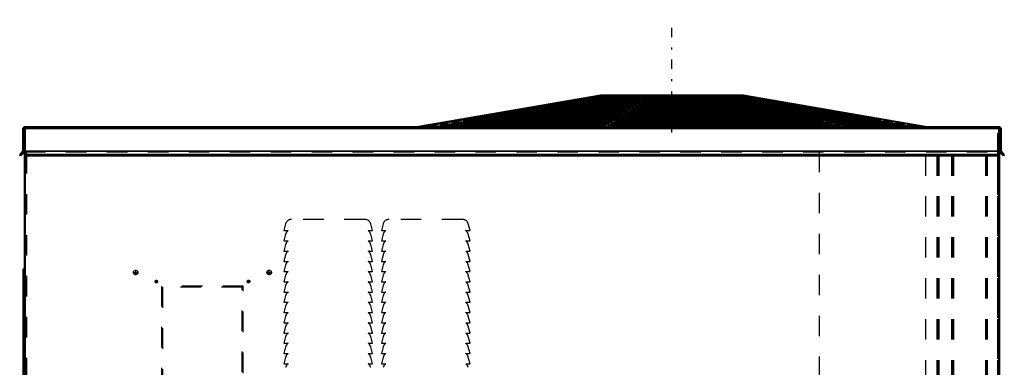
# Model space of a CAD drawing. Header units: inches. Extents: x -24.5 to 24.2, y -0.3 to 48.8.
# Tile 2 of 2: x -24 to 24, y 31.8 to 48.8. Entities that reach past the tile are written whole.
import ezdxf

# ---------------------------------------------------------------- set-up
doc = ezdxf.new("R2010")
doc.units = ezdxf.units.IN
doc.header["$MEASUREMENT"] = 0
doc.linetypes.add('Center', pattern=[1.5, 0.45, -0.5, 0.05, -0.5])
doc.linetypes.add('Dashed', pattern=[2, 1, -1])
for name, color, linetype, lineweight in [('2d ConnectionPoints', 7, 'Continuous', 50), ('AM_0', 7, 'Continuous', 50), ('AM_4', 3, 'Continuous', 25), ('AM_7', 7, 'Center', 25), ('AM_9', 6, 'Dashed', 25)]:
    doc.layers.add(name, color=color, linetype=linetype, lineweight=lineweight)

msp = doc.modelspace()

# ---------------------------------------------------------------- linework, layer by layer
at = {"layer": '2d ConnectionPoints'}
msp.add_point((0, 43.5), dxfattribs=at)
msp.add_point((0, 43.5), dxfattribs=at)
at = {"layer": 'AM_0'}
for p, q in [((4.33, 45.058), (-4.546, 43.517)), ((-4.465, 43.517), (4.411, 45.058)), ((2.988, 44.751), (2.872, 44.729)), ((2.872, 44.729), (2.872, 44.651)), ((2.872, 44.729), (6.227, 44.729)), ((2.988, 44.751), (6.26, 44.751)), ((3.517, 44.848), (3.401, 44.827)), ((3.401, 44.827), (3.401, 44.751)), ((3.401, 44.827), (6.379, 44.827)), ((3.517, 44.848), (6.412, 44.848)), ((4.067, 44.95), (3.951, 44.928)), ((3.951, 44.928), (3.951, 44.848)), ((3.951, 44.928), (6.536, 44.928)), ((4.067, 44.95), (6.565, 44.95)), ((6.735, 45.058), (4.33, 45.058)), ((6.737, 45.058), (4.358, 43.517)), ((4.497, 45.029), (4.39, 45.009)), ((4.39, 45.009), (6.66, 45.009)), ((4.39, 45.009), (4.39, 44.95)), ((4.497, 45.029), (6.691, 45.029)), ((4.653, 45.058), (4.653, 45.029)), ((4.66, 43.517), (7.039, 45.058)), ((6.658, 44.751), (6.627, 44.729)), ((6.627, 44.729), (11.342, 44.729)), ((6.627, 44.729), (6.627, 44.651)), ((6.658, 44.751), (11.257, 44.751)), ((11.288, 45.058), (6.737, 45.058)), ((6.799, 44.848), (6.768, 44.827)), ((6.768, 44.827), (10.955, 44.827)), ((6.768, 44.827), (6.768, 44.751)), ((6.799, 44.848), (10.87, 44.848)), ((6.947, 44.95), (6.916, 44.928)), ((6.916, 44.928), (10.552, 44.928)), ((6.916, 44.928), (6.916, 44.848)), ((6.947, 44.95), (10.467, 44.95)), ((7.062, 45.029), (7.033, 45.009)), ((7.033, 45.009), (10.231, 45.009)), ((7.033, 45.009), (7.033, 44.95)), ((7.062, 45.029), (10.152, 45.029)), ((7.104, 45.058), (7.104, 45.029)), ((10.038, 45.058), (10.038, 45.029)), ((10.231, 45.009), (10.152, 45.029)), ((10.215, 45.058), (16.713, 43.517)), ((10.231, 45.009), (10.231, 44.95)), ((16.935, 43.517), (10.437, 45.058)), ((10.552, 44.928), (10.467, 44.95)), ((10.552, 44.928), (10.552, 44.848)), ((10.572, 45.029), (11.283, 45.029)), ((10.656, 45.009), (11.394, 45.009)), ((10.955, 44.827), (10.87, 44.848)), ((10.907, 44.95), (11.728, 44.95)), ((10.955, 44.827), (10.955, 44.751)), ((10.997, 44.928), (11.848, 44.928)), ((11.121, 45.029), (11.121, 45.058)), ((11.342, 44.729), (11.257, 44.751)), ((11.394, 45.009), (11.283, 45.029)), ((11.288, 45.058), (20.164, 43.517)), ((11.335, 44.848), (12.297, 44.848)), ((11.342, 44.729), (11.342, 44.651)), ((11.394, 44.95), (11.394, 45.009)), ((11.425, 44.827), (12.417, 44.827)), ((11.848, 44.928), (11.728, 44.95)), ((11.746, 44.751), (12.844, 44.751)), ((11.837, 44.729), (12.964, 44.729)), ((11.848, 44.848), (11.848, 44.928)), ((12.417, 44.827), (12.297, 44.848)), ((12.417, 44.751), (12.417, 44.827)), ((12.964, 44.729), (12.844, 44.751)), ((12.964, 44.651), (12.964, 44.729)), ((0.295, 44.253), (0.179, 44.232)), ((0.295, 44.253), (5.494, 44.253)), ((0.833, 44.353), (0.717, 44.331)), ((0.717, 44.331), (0.717, 44.253)), ((0.717, 44.331), (5.615, 44.331)), ((0.833, 44.353), (5.648, 44.353)), ((1.372, 44.452), (1.256, 44.431)), ((1.256, 44.431), (1.256, 44.353)), ((1.256, 44.431), (5.766, 44.431)), ((1.372, 44.452), (5.8, 44.452)), ((1.911, 44.552), (1.795, 44.53)), ((1.795, 44.53), (1.795, 44.452)), ((1.795, 44.53), (5.921, 44.53)), ((1.911, 44.552), (5.954, 44.552)), ((2.45, 44.651), (2.333, 44.63)), ((2.333, 44.63), (2.333, 44.552)), ((2.333, 44.63), (6.075, 44.63)), ((2.45, 44.651), (6.109, 44.651)), ((5.936, 44.253), (5.905, 44.232)), ((5.936, 44.253), (13.229, 44.253)), ((6.08, 44.353), (6.049, 44.331)), ((6.049, 44.331), (12.92, 44.331)), ((6.049, 44.331), (6.049, 44.253)), ((6.08, 44.353), (12.835, 44.353)), ((6.224, 44.452), (6.193, 44.431)), ((6.193, 44.431), (12.525, 44.431)), ((6.193, 44.431), (6.193, 44.353)), ((6.224, 44.452), (12.44, 44.452)), ((6.369, 44.552), (6.338, 44.53)), ((6.338, 44.53), (12.131, 44.53)), ((6.338, 44.53), (6.338, 44.452)), ((6.369, 44.552), (12.046, 44.552)), ((6.513, 44.651), (6.482, 44.63)), ((6.482, 44.63), (11.737, 44.63)), ((6.482, 44.63), (6.482, 44.552)), ((6.513, 44.651), (11.651, 44.651)), ((11.737, 44.63), (11.651, 44.651)), ((11.737, 44.63), (11.737, 44.552)), ((12.131, 44.53), (12.046, 44.552)), ((12.131, 44.53), (12.131, 44.452)), ((12.165, 44.651), (13.401, 44.651)), ((12.256, 44.63), (13.522, 44.63)), ((12.525, 44.431), (12.44, 44.452)), ((12.525, 44.431), (12.525, 44.353)), ((12.585, 44.552), (13.959, 44.552)), ((12.675, 44.53), (14.079, 44.53)), ((12.92, 44.331), (12.835, 44.353)), ((12.92, 44.331), (12.92, 44.253)), ((13.005, 44.452), (14.517, 44.452)), ((13.095, 44.431), (14.637, 44.431)), ((13.314, 44.232), (13.229, 44.253)), ((13.522, 44.63), (13.401, 44.651)), ((13.424, 44.353), (15.075, 44.353)), ((13.514, 44.331), (15.195, 44.331)), ((13.522, 44.552), (13.522, 44.63)), ((13.843, 44.253), (15.632, 44.253)), ((14.079, 44.53), (13.959, 44.552)), ((14.079, 44.452), (14.079, 44.53)), ((14.637, 44.431), (14.517, 44.452)), ((14.637, 44.353), (14.637, 44.431)), ((15.195, 44.331), (15.075, 44.353)), ((15.195, 44.253), (15.195, 44.331)), ((15.752, 44.232), (15.632, 44.253)), ((-2.399, 43.756), (-2.515, 43.734)), ((-2.399, 43.756), (4.725, 43.756)), ((-1.861, 43.855), (-1.977, 43.834)), ((-1.977, 43.834), (-1.977, 43.756)), ((-1.977, 43.834), (4.846, 43.834)), ((-1.861, 43.855), (4.879, 43.855)), ((-1.322, 43.955), (-1.438, 43.933)), ((-1.438, 43.933), (-1.438, 43.855)), ((-1.438, 43.933), (5.001, 43.933)), ((-1.322, 43.955), (5.034, 43.955)), ((-0.784, 44.054), (-0.9, 44.033)), ((-0.9, 44.033), (-0.9, 43.955)), ((-0.9, 44.033), (5.152, 44.033)), ((-0.784, 44.054), (5.185, 44.054)), ((-0.245, 44.154), (-0.36, 44.132)), ((-0.36, 44.132), (-0.36, 44.054)), ((-0.36, 44.132), (5.306, 44.132)), ((-0.245, 44.154), (5.339, 44.154)), ((0.179, 44.232), (0.179, 44.154)), ((0.179, 44.232), (5.461, 44.232)), ((5.214, 43.756), (5.183, 43.734)), ((5.214, 43.756), (15.201, 43.756)), ((5.358, 43.855), (5.327, 43.834)), ((5.327, 43.834), (14.892, 43.834)), ((5.327, 43.834), (5.327, 43.756)), ((5.358, 43.855), (14.807, 43.855)), ((5.503, 43.955), (5.472, 43.933)), ((5.472, 43.933), (14.497, 43.933)), ((5.472, 43.933), (5.472, 43.855)), ((5.503, 43.955), (14.412, 43.955)), ((5.647, 44.054), (5.616, 44.033)), ((5.616, 44.033), (14.103, 44.033)), ((5.616, 44.033), (5.616, 43.955)), ((5.647, 44.054), (14.018, 44.054)), ((5.791, 44.154), (5.76, 44.132)), ((5.76, 44.132), (13.708, 44.132)), ((5.76, 44.132), (5.76, 44.054)), ((5.791, 44.154), (13.624, 44.154)), ((5.905, 44.232), (13.314, 44.232)), ((5.905, 44.232), (5.905, 44.154)), ((13.314, 44.232), (13.314, 44.154)), ((13.708, 44.132), (13.624, 44.154)), ((13.708, 44.132), (13.708, 44.054)), ((13.933, 44.232), (15.752, 44.232)), ((14.103, 44.033), (14.018, 44.054)), ((14.103, 44.033), (14.103, 43.955)), ((14.263, 44.154), (16.19, 44.154)), ((14.353, 44.132), (16.31, 44.132)), ((14.497, 43.933), (14.412, 43.955)), ((14.497, 43.933), (14.497, 43.855)), ((14.682, 44.054), (16.748, 44.054)), ((14.773, 44.033), (16.868, 44.033)), ((14.892, 43.834), (14.807, 43.855)), ((14.892, 43.834), (14.892, 43.756)), ((15.101, 43.955), (17.305, 43.955)), ((15.191, 43.933), (17.425, 43.933)), ((15.285, 43.734), (15.201, 43.756)), ((15.521, 43.855), (17.863, 43.855)), ((15.611, 43.834), (17.983, 43.834)), ((15.752, 44.154), (15.752, 44.232)), ((15.944, 43.756), (18.42, 43.756)), ((16.31, 44.132), (16.19, 44.154)), ((16.31, 44.054), (16.31, 44.132)), ((16.868, 44.033), (16.748, 44.054)), ((16.868, 43.955), (16.868, 44.033)), ((17.425, 43.933), (17.305, 43.955)), ((17.425, 43.855), (17.425, 43.933)), ((17.983, 43.834), (17.863, 43.855)), ((17.983, 43.756), (17.983, 43.834)), ((18.54, 43.734), (18.42, 43.756)), ((-23.878, 43.42), (-23.878, 42.336)), ((23.797, 43.5), (-23.797, 43.5)), ((-23.797, 43.5), (-23.797, 42.126)), ((-23.782, 43.5), (-23.782, 43.493)), ((23.782, 43.493), (-23.782, 43.493)), ((-4.546, 43.517), (-4.465, 43.517)), ((-4.546, 43.517), (-4.546, 43.5)), ((-4.465, 43.517), (-4.465, 43.5)), ((-3.478, 43.557), (-3.594, 43.535)), ((-3.594, 43.535), (-3.594, 43.5)), ((-3.594, 43.535), (4.386, 43.535)), ((-3.478, 43.557), (4.419, 43.557)), ((-2.949, 43.654), (-3.065, 43.633)), ((-3.065, 43.633), (-3.065, 43.557)), ((-3.065, 43.633), (4.534, 43.633)), ((-2.949, 43.654), (4.567, 43.654)), ((-2.515, 43.734), (-2.515, 43.654)), ((-2.515, 43.734), (4.692, 43.734)), ((4.358, 43.517), (4.66, 43.517)), ((4.358, 43.517), (4.358, 43.5)), ((4.66, 43.517), (4.66, 43.5)), ((4.925, 43.557), (4.894, 43.535)), ((4.894, 43.535), (16.075, 43.535)), ((4.894, 43.535), (4.894, 43.5)), ((4.925, 43.557), (15.991, 43.557)), ((5.067, 43.654), (5.036, 43.633)), ((5.036, 43.633), (15.689, 43.633)), ((5.036, 43.633), (5.036, 43.557)), ((5.067, 43.654), (15.604, 43.654)), ((5.183, 43.734), (15.285, 43.734)), ((5.183, 43.734), (5.183, 43.654)), ((15.285, 43.734), (15.285, 43.654)), ((15.689, 43.633), (15.604, 43.654)), ((15.689, 43.633), (15.689, 43.557)), ((16.075, 43.535), (15.991, 43.557)), ((16.03, 43.734), (18.54, 43.734)), ((16.075, 43.535), (16.075, 43.5)), ((16.368, 43.654), (18.99, 43.654)), ((16.458, 43.633), (19.11, 43.633)), ((16.713, 43.517), (16.713, 43.5)), ((16.713, 43.517), (16.935, 43.517)), ((16.779, 43.557), (19.537, 43.557)), ((16.87, 43.535), (19.657, 43.535)), ((16.935, 43.517), (16.935, 43.5)), ((18.54, 43.654), (18.54, 43.734)), ((19.11, 43.633), (18.99, 43.654)), ((19.11, 43.557), (19.11, 43.633)), ((19.657, 43.535), (19.537, 43.557)), ((19.657, 43.5), (19.657, 43.535)), ((20.164, 43.517), (20.164, 43.5)), ((23.782, 43.5), (23.782, 43.493)), ((23.797, 43.5), (23.797, 42.126)), ((23.877, 42.336), (23.877, 43.42)), ((-23.887, 42.312), (-24.041, 42.159)), ((-24.008, 42.126), (-23.812, 42.322)), ((-23.812, 42.322), (-23.797, 42.322)), ((23.797, 42.322), (23.812, 42.322)), ((23.812, 42.322), (24.008, 42.126)), ((24.041, 42.159), (23.887, 42.312)), ((-24.041, 42.159), (-24.008, 42.126)), ((23.797, 42.159), (-23.797, 42.159)), ((23.797, 42.126), (-23.797, 42.126)), ((-23.782, 42.126), (-23.782, 4.49)), ((23.782, 42.126), (23.782, 4.49)), ((24.008, 42.126), (24.041, 42.159)), ((-23.861, 36.592), (-23.782, 36.592)), ((-23.861, 36.592), (-23.861, 22)), ((-23.861, 34.78), (-23.782, 34.78))]:
    msp.add_line(p, q, dxfattribs=at)
for centre, radius, start, end in [((-23.797, 43.42), 0.08, 90, 180), ((23.797, 43.42), 0.08, 0, 90), ((-23.912, 42.336), 0.034, 315, 360), ((23.912, 42.336), 0.034, 180, 225)]:
    msp.add_arc(centre, radius, start, end, dxfattribs=at)
at = {"layer": 'AM_4'}
for p, q in [((23.797, 43.42), (-23.797, 43.42)), ((23.797, 42.336), (-23.797, 42.336)), ((23.797, 42.312), (-23.797, 42.312))]:
    msp.add_line(p, q, dxfattribs=at)
at = {"layer": 'AM_7'}
for p, q in [((7.809, 43.25), (7.809, 48.75)), ((-18.489, 36.412), (-18.261, 36.412)), ((-18.375, 36.298), (-18.375, 36.526)), ((-11.971, 36.412), (-11.743, 36.412)), ((-11.857, 36.298), (-11.857, 36.526)), ((-17.433, 35.97), (-17.299, 35.97)), ((-17.366, 35.903), (-17.366, 36.037)), ((-12.933, 35.97), (-12.799, 35.97)), ((-12.866, 35.903), (-12.866, 36.037))]:
    msp.add_line(p, q, dxfattribs=at)
at = {"layer": 'AM_9'}
for p, q in [((-1.317, 43.517), (5.181, 45.058)), ((5.403, 45.058), (-1.095, 43.517)), ((2.774, 44.751), (2.654, 44.729)), ((2.654, 44.729), (2.654, 43.5)), ((2.872, 44.729), (2.654, 44.729)), ((2.774, 44.751), (2.774, 43.5)), ((2.988, 44.751), (2.774, 44.751)), ((2.791, 44.729), (2.907, 44.751)), ((2.791, 44.729), (2.791, 43.5)), ((2.907, 44.751), (2.907, 43.5)), ((2.988, 44.751), (2.988, 43.5)), ((3.321, 44.848), (3.201, 44.827)), ((3.401, 44.827), (3.201, 44.827)), ((3.201, 44.827), (3.201, 43.5)), ((3.32, 44.827), (3.436, 44.848)), ((3.32, 44.827), (3.32, 43.5)), ((3.321, 44.848), (3.321, 43.5)), ((3.517, 44.848), (3.321, 44.848)), ((3.401, 44.751), (3.401, 43.5)), ((3.436, 44.848), (3.436, 43.5)), ((3.517, 44.848), (3.517, 43.5)), ((3.89, 44.95), (3.77, 44.928)), ((3.951, 44.928), (3.77, 44.928)), ((3.77, 44.928), (3.77, 43.5)), ((3.87, 44.928), (3.986, 44.95)), ((3.87, 44.928), (3.87, 43.5)), ((3.89, 44.95), (3.89, 43.5)), ((4.067, 44.95), (3.89, 44.95)), ((3.951, 44.848), (3.951, 43.5)), ((3.986, 44.95), (3.986, 43.5)), ((4.14, 44.751), (4.055, 44.729)), ((4.055, 44.729), (4.055, 43.5)), ((4.067, 44.95), (4.067, 43.5)), ((4.14, 44.751), (4.14, 43.5)), ((4.335, 45.029), (4.224, 45.009)), ((4.224, 45.009), (4.224, 43.5)), ((4.39, 45.009), (4.224, 45.009)), ((4.276, 44.729), (4.361, 44.751)), ((4.276, 44.729), (4.276, 43.5)), ((4.309, 45.009), (4.416, 45.029)), ((4.309, 45.009), (4.309, 43.5)), ((4.335, 45.029), (4.335, 43.5)), ((4.496, 45.029), (4.335, 45.029)), ((4.361, 44.751), (4.361, 43.5)), ((4.39, 44.95), (4.39, 43.5)), ((4.416, 45.029), (4.416, 43.5)), ((4.527, 44.848), (4.442, 44.827)), ((4.442, 44.827), (4.442, 43.5)), ((4.496, 45.058), (4.496, 43.5)), ((4.497, 45.029), (4.497, 43.5)), ((4.527, 44.848), (4.527, 43.5)), ((4.572, 45.058), (4.572, 43.5)), ((4.653, 45.029), (4.653, 43.5)), ((4.663, 44.827), (4.748, 44.848)), ((4.663, 44.827), (4.663, 43.5)), ((4.742, 45.058), (4.742, 44.716)), ((4.742, 44.716), (5.988, 44.716)), ((4.748, 44.848), (4.748, 43.5)), ((4.844, 44.558), (4.844, 45.058)), ((4.929, 44.95), (4.844, 44.928)), ((4.844, 44.928), (4.844, 43.5)), ((4.868, 44.558), (4.868, 45.058)), ((4.905, 44.558), (4.905, 45.058)), ((4.928, 44.558), (4.928, 45.058)), ((4.929, 44.95), (4.929, 43.5)), ((5.066, 44.928), (5.151, 44.95)), ((5.066, 44.928), (5.066, 43.5)), ((5.117, 44.716), (5.117, 45.058)), ((5.151, 44.95), (5.151, 43.5)), ((5.244, 45.029), (5.166, 45.009)), ((5.166, 45.009), (5.166, 43.5)), ((5.244, 45.029), (5.244, 43.5)), ((5.359, 45.058), (5.359, 43.5)), ((5.387, 45.009), (5.466, 45.029)), ((5.387, 45.009), (5.387, 43.5)), ((5.466, 45.029), (5.466, 43.5)), ((5.58, 45.058), (5.58, 43.5)), ((5.613, 44.716), (5.613, 45.058)), ((5.988, 44.716), (5.988, 45.058)), ((6.627, 44.729), (6.227, 44.729)), ((6.658, 44.751), (6.26, 44.751)), ((6.324, 44.729), (6.355, 44.751)), ((6.324, 44.729), (6.324, 43.5)), ((6.355, 44.751), (6.355, 43.5)), ((6.768, 44.827), (6.379, 44.827)), ((6.799, 44.848), (6.412, 44.848)), ((6.466, 44.827), (6.497, 44.848)), ((6.466, 44.827), (6.466, 43.5)), ((6.495, 44.558), (6.495, 45.058)), ((6.497, 44.848), (6.497, 43.5)), ((6.506, 44.558), (6.506, 45.058)), ((6.916, 44.928), (6.536, 44.928)), ((6.555, 44.558), (6.555, 45.058)), ((6.565, 44.558), (6.565, 45.058)), ((6.947, 44.95), (6.565, 44.95)), ((6.613, 44.928), (6.644, 44.95)), ((6.613, 44.928), (6.613, 43.5)), ((6.644, 44.95), (6.644, 43.5)), ((6.658, 44.751), (6.658, 43.5)), ((7.033, 45.009), (6.66, 45.009)), ((7.062, 45.029), (6.691, 45.029)), ((6.731, 45.009), (6.76, 45.029)), ((6.731, 45.009), (6.731, 43.5)), ((6.76, 45.029), (6.76, 43.5)), ((6.768, 44.751), (6.768, 43.5)), ((6.799, 44.848), (6.799, 43.5)), ((6.801, 45.058), (6.801, 43.5)), ((6.916, 44.848), (6.916, 43.5)), ((6.947, 44.95), (6.947, 43.5)), ((7.033, 44.95), (7.033, 43.5)), ((7.062, 45.029), (7.062, 43.5)), ((7.076, 44.558), (7.076, 45.058)), ((7.091, 44.558), (7.091, 45.058)), ((7.104, 45.029), (7.104, 43.5)), ((7.179, 44.558), (7.179, 45.058)), ((7.192, 44.558), (7.192, 45.058)), ((7.434, 44.716), (7.434, 45.058)), ((7.434, 44.716), (8.184, 44.716)), ((7.484, 44.558), (7.484, 45.058)), ((7.499, 44.558), (7.499, 45.058)), ((7.53, 44.558), (7.53, 45.058)), ((7.542, 44.558), (7.542, 45.058)), ((8.076, 44.558), (8.076, 45.058)), ((8.088, 44.558), (8.088, 45.058)), ((8.119, 44.558), (8.119, 45.058)), ((8.134, 44.558), (8.134, 45.058)), ((8.184, 44.716), (8.184, 45.058)), ((8.426, 44.558), (8.426, 45.058)), ((8.439, 44.558), (8.439, 45.058)), ((8.514, 45.058), (8.514, 43.5)), ((8.527, 44.558), (8.527, 45.058)), ((8.542, 44.558), (8.542, 45.058)), ((8.556, 45.029), (8.585, 45.009)), ((8.556, 45.029), (8.556, 43.5)), ((10.958, 43.517), (8.579, 45.058)), ((8.585, 45.009), (8.585, 43.5)), ((8.671, 44.95), (8.702, 44.928)), ((8.671, 44.95), (8.671, 43.5)), ((8.702, 44.928), (8.702, 43.5)), ((8.817, 45.058), (8.817, 43.5)), ((8.819, 44.848), (8.85, 44.827)), ((8.819, 44.848), (8.819, 43.5)), ((8.85, 44.827), (8.85, 43.5)), ((8.887, 45.009), (8.858, 45.029)), ((8.858, 45.029), (8.858, 43.5)), ((8.881, 45.058), (11.26, 43.517)), ((8.887, 45.009), (8.887, 43.5)), ((8.96, 44.751), (8.96, 43.5)), ((8.96, 44.751), (8.991, 44.729)), ((9.005, 44.928), (8.974, 44.95)), ((8.974, 44.95), (8.974, 43.5)), ((8.991, 44.729), (8.991, 43.5)), ((9.005, 44.928), (9.005, 43.5)), ((9.053, 44.558), (9.053, 45.058)), ((9.063, 44.558), (9.063, 45.058)), ((9.112, 44.558), (9.112, 45.058)), ((9.152, 44.827), (9.121, 44.848)), ((9.121, 44.848), (9.121, 43.5)), ((9.123, 44.558), (9.123, 45.058)), ((9.152, 44.827), (9.152, 43.5)), ((9.294, 44.729), (9.263, 44.751)), ((9.263, 44.751), (9.263, 43.5)), ((9.294, 44.729), (9.294, 43.5)), ((9.63, 45.058), (9.63, 44.716)), ((9.63, 44.716), (10.876, 44.716)), ((10.005, 44.716), (10.005, 45.058)), ((10.038, 45.029), (10.038, 43.5)), ((10.572, 45.029), (10.152, 45.029)), ((10.152, 45.029), (10.152, 43.5)), ((10.656, 45.009), (10.231, 45.009)), ((10.231, 44.95), (10.231, 43.5)), ((10.259, 45.058), (10.259, 43.5)), ((10.374, 45.029), (10.374, 43.5)), ((10.374, 45.029), (10.452, 45.009)), ((10.452, 45.009), (10.452, 43.5)), ((10.907, 44.95), (10.467, 44.95)), ((10.467, 44.95), (10.467, 43.5)), ((10.501, 44.716), (10.501, 45.058)), ((10.552, 44.848), (10.551, 43.5)), ((10.997, 44.928), (10.552, 44.928)), ((10.689, 44.95), (10.689, 43.5)), ((10.689, 44.95), (10.774, 44.928)), ((10.69, 44.558), (10.69, 45.058)), ((10.713, 44.558), (10.713, 45.058)), ((10.75, 44.558), (10.75, 45.058)), ((10.774, 44.558), (10.774, 45.058)), ((10.774, 44.928), (10.774, 43.5)), ((11.335, 44.848), (10.87, 44.848)), ((10.87, 44.848), (10.87, 43.5)), ((10.876, 44.716), (10.876, 45.058)), ((11.425, 44.827), (10.955, 44.827)), ((10.955, 44.751), (10.955, 43.5)), ((10.965, 45.058), (10.965, 43.5)), ((11.046, 45.058), (11.046, 43.5)), ((11.091, 44.848), (11.091, 43.5)), ((11.091, 44.848), (11.176, 44.827)), ((11.121, 45.029), (11.228, 45.009)), ((11.121, 45.029), (11.121, 43.5)), ((11.121, 43.5), (11.121, 45.029)), ((11.176, 44.827), (11.176, 43.5)), ((11.202, 45.029), (11.202, 43.5)), ((11.309, 45.009), (11.202, 45.029)), ((20.083, 43.517), (11.207, 45.058)), ((11.228, 45.009), (11.228, 43.5)), ((11.257, 44.751), (11.746, 44.751)), ((11.257, 44.751), (11.257, 43.5)), ((11.283, 43.5), (11.283, 45.029)), ((11.309, 45.009), (11.309, 43.5)), ((11.837, 44.729), (11.342, 44.729)), ((11.394, 43.5), (11.394, 44.95)), ((11.478, 44.751), (11.478, 43.5)), ((11.478, 44.751), (11.563, 44.729)), ((11.551, 44.95), (11.667, 44.928)), ((11.551, 44.95), (11.551, 43.5)), ((11.563, 44.729), (11.563, 43.5)), ((11.632, 44.95), (11.632, 43.5)), ((11.748, 44.928), (11.632, 44.95)), ((11.667, 44.928), (11.667, 43.5)), ((11.728, 43.5), (11.728, 44.95)), ((11.748, 44.928), (11.748, 43.5)), ((11.848, 43.5), (11.848, 44.848)), ((12.101, 44.848), (12.101, 43.5)), ((12.101, 44.848), (12.217, 44.827)), ((12.182, 44.848), (12.182, 43.5)), ((12.298, 44.827), (12.182, 44.848)), ((12.217, 44.827), (12.217, 43.5)), ((12.297, 43.5), (12.297, 44.848)), ((12.298, 44.827), (12.298, 43.5)), ((12.417, 43.5), (12.417, 44.751)), ((12.63, 44.751), (12.63, 43.5)), ((12.63, 44.751), (12.746, 44.729)), ((12.711, 44.751), (12.711, 43.5)), ((12.827, 44.729), (12.711, 44.751)), ((12.746, 44.729), (12.746, 43.5)), ((12.827, 44.729), (12.827, 43.5)), ((12.844, 43.5), (12.844, 44.751)), ((-0.014, 44.253), (-0.134, 44.232)), ((-0.014, 44.253), (-0.014, 43.5)), ((0.295, 44.253), (-0.014, 44.253)), ((0.098, 44.232), (0.214, 44.253)), ((0.214, 44.253), (0.214, 43.5)), ((0.295, 44.253), (0.295, 43.5)), ((0.543, 44.353), (0.423, 44.331)), ((0.423, 44.331), (0.423, 43.5)), ((0.717, 44.331), (0.423, 44.331)), ((0.543, 44.353), (0.543, 43.5)), ((0.833, 44.353), (0.543, 44.353)), ((0.636, 44.331), (0.752, 44.353)), ((0.636, 44.331), (0.636, 43.5)), ((0.717, 44.253), (0.717, 43.5)), ((0.752, 44.353), (0.752, 43.5)), ((0.833, 44.353), (0.833, 43.5)), ((1.101, 44.452), (0.981, 44.431)), ((1.256, 44.431), (0.981, 44.431)), ((0.981, 44.431), (0.981, 43.5)), ((1.101, 44.452), (1.101, 43.5)), ((1.372, 44.452), (1.101, 44.452)), ((1.175, 44.431), (1.291, 44.452)), ((1.175, 44.431), (1.175, 43.5)), ((1.256, 44.353), (1.256, 43.5)), ((1.291, 44.452), (1.291, 43.5)), ((1.372, 44.452), (1.372, 43.5)), ((1.659, 44.552), (1.539, 44.53)), ((1.539, 44.53), (1.539, 43.5)), ((1.795, 44.53), (1.539, 44.53)), ((1.659, 44.552), (1.659, 43.5)), ((1.911, 44.552), (1.659, 44.552)), ((1.714, 44.53), (1.83, 44.552)), ((1.714, 44.53), (1.714, 43.5)), ((1.795, 44.452), (1.795, 43.5)), ((1.83, 44.552), (1.83, 43.5)), ((1.911, 44.552), (1.911, 43.5)), ((2.168, 44.253), (2.083, 44.232)), ((2.217, 44.651), (2.096, 44.63)), ((2.333, 44.63), (2.096, 44.63)), ((2.096, 44.63), (2.096, 43.5)), ((2.168, 44.253), (2.168, 43.5)), ((2.217, 44.651), (2.217, 43.5)), ((2.45, 44.651), (2.217, 44.651)), ((2.252, 44.63), (2.369, 44.651)), ((2.252, 44.63), (2.252, 43.5)), ((2.304, 44.232), (2.389, 44.253)), ((2.333, 44.552), (2.333, 43.5)), ((2.369, 44.651), (2.369, 43.5)), ((2.389, 44.253), (2.389, 43.5)), ((2.45, 44.651), (2.45, 43.5)), ((2.562, 44.353), (2.477, 44.331)), ((2.477, 44.331), (2.477, 43.5)), ((2.562, 44.353), (2.562, 43.5)), ((2.698, 44.331), (2.783, 44.353)), ((2.698, 44.331), (2.698, 43.5)), ((2.783, 44.353), (2.783, 43.5)), ((2.956, 44.452), (2.871, 44.431)), ((2.871, 44.431), (2.871, 43.5)), ((2.872, 44.651), (2.872, 43.5)), ((2.956, 44.452), (2.956, 43.5)), ((3.093, 44.431), (3.178, 44.452)), ((3.093, 44.431), (3.093, 43.5)), ((3.178, 44.452), (3.178, 43.5)), ((3.351, 44.552), (3.266, 44.53)), ((3.266, 44.53), (3.266, 43.5)), ((3.351, 44.552), (3.351, 43.5)), ((3.487, 44.53), (3.572, 44.552)), ((3.487, 44.53), (3.487, 43.5)), ((3.572, 44.552), (3.572, 43.5)), ((3.746, 44.651), (3.66, 44.63)), ((3.66, 44.63), (3.66, 43.5)), ((3.746, 44.651), (3.746, 43.5)), ((3.881, 44.63), (3.967, 44.651)), ((3.881, 44.63), (3.881, 43.5)), ((3.967, 44.651), (3.967, 43.5)), ((4.844, 44.558), (7.542, 44.558)), ((5.936, 44.253), (5.494, 44.253)), ((5.602, 44.232), (5.633, 44.253)), ((6.049, 44.331), (5.615, 44.331)), ((5.633, 44.253), (5.633, 43.5)), ((6.08, 44.353), (5.648, 44.353)), ((5.747, 44.331), (5.778, 44.353)), ((5.747, 44.331), (5.747, 43.5)), ((6.193, 44.431), (5.766, 44.431)), ((5.778, 44.353), (5.778, 43.5)), ((6.224, 44.452), (5.8, 44.452)), ((5.891, 44.431), (5.922, 44.452)), ((5.891, 44.431), (5.891, 43.5)), ((6.338, 44.53), (5.921, 44.53)), ((5.922, 44.452), (5.922, 43.5)), ((5.936, 44.253), (5.936, 43.5)), ((6.369, 44.552), (5.954, 44.552)), ((6.036, 44.53), (6.067, 44.552)), ((6.036, 44.53), (6.036, 43.5)), ((6.049, 44.253), (6.049, 43.5)), ((6.067, 44.552), (6.067, 43.5)), ((6.482, 44.63), (6.075, 44.63)), ((6.08, 44.353), (6.08, 43.5)), ((6.513, 44.651), (6.109, 44.651)), ((6.18, 44.63), (6.211, 44.651)), ((6.18, 44.63), (6.18, 43.5)), ((6.193, 44.353), (6.193, 43.5)), ((6.211, 44.651), (6.211, 43.5)), ((6.224, 44.452), (6.224, 43.5)), ((6.338, 44.452), (6.338, 43.5)), ((6.369, 44.552), (6.369, 43.5)), ((6.482, 44.552), (6.482, 43.5)), ((6.513, 44.651), (6.513, 43.5)), ((6.627, 44.651), (6.627, 43.5)), ((8.076, 44.558), (10.774, 44.558)), ((9.105, 44.651), (9.136, 44.63)), ((9.105, 44.651), (9.105, 43.5)), ((9.136, 44.63), (9.136, 43.5)), ((9.249, 44.552), (9.249, 43.5)), ((9.249, 44.552), (9.28, 44.53)), ((9.28, 44.53), (9.28, 43.5)), ((9.394, 44.452), (9.394, 43.5)), ((9.394, 44.452), (9.425, 44.431)), ((9.438, 44.63), (9.407, 44.651)), ((9.407, 44.651), (9.407, 43.5)), ((9.425, 44.431), (9.425, 43.5)), ((9.438, 44.63), (9.438, 43.5)), ((9.538, 44.353), (9.569, 44.331)), ((9.538, 44.353), (9.538, 43.5)), ((9.582, 44.53), (9.551, 44.552)), ((9.551, 44.552), (9.551, 43.5)), ((9.569, 44.331), (9.569, 43.5)), ((9.582, 44.53), (9.582, 43.5)), ((9.682, 44.253), (9.682, 43.5)), ((9.682, 44.253), (9.713, 44.232)), ((9.727, 44.431), (9.696, 44.452)), ((9.696, 44.452), (9.696, 43.5)), ((9.727, 44.431), (9.727, 43.5)), ((9.871, 44.331), (9.84, 44.353)), ((9.84, 44.353), (9.84, 43.5)), ((9.871, 44.331), (9.871, 43.5)), ((10.016, 44.232), (9.985, 44.253)), ((9.985, 44.253), (9.985, 43.5)), ((11.342, 44.651), (11.342, 43.5)), ((11.651, 44.651), (12.165, 44.651)), ((11.651, 44.651), (11.651, 43.5)), ((12.256, 44.63), (11.737, 44.63)), ((11.737, 44.552), (11.737, 43.5)), ((11.872, 44.651), (11.872, 43.5)), ((11.872, 44.651), (11.958, 44.63)), ((11.958, 44.63), (11.958, 43.5)), ((12.585, 44.552), (12.046, 44.552)), ((12.046, 44.552), (12.046, 43.5)), ((12.675, 44.53), (12.131, 44.53)), ((12.131, 44.452), (12.131, 43.5)), ((12.267, 44.552), (12.267, 43.5)), ((12.267, 44.552), (12.352, 44.53)), ((12.352, 44.53), (12.352, 43.5)), ((13.005, 44.452), (12.44, 44.452)), ((12.44, 44.452), (12.44, 43.5)), ((13.095, 44.431), (12.525, 44.431)), ((12.525, 44.353), (12.525, 43.5)), ((12.662, 44.452), (12.662, 43.5)), ((12.662, 44.452), (12.747, 44.431)), ((12.747, 44.431), (12.747, 43.5)), ((12.835, 44.353), (13.424, 44.353)), ((12.835, 44.353), (12.835, 43.5)), ((13.514, 44.331), (12.92, 44.331)), ((12.92, 44.253), (12.92, 43.5)), ((12.964, 43.5), (12.964, 44.651)), ((13.056, 44.353), (13.056, 43.5)), ((13.056, 44.353), (13.141, 44.331)), ((13.141, 44.331), (13.141, 43.5)), ((13.168, 44.651), (13.168, 43.5)), ((13.168, 44.651), (13.285, 44.63)), ((13.843, 44.253), (13.229, 44.253)), ((13.229, 44.253), (13.229, 43.5)), ((13.249, 44.651), (13.249, 43.5)), ((13.366, 44.63), (13.249, 44.651)), ((13.285, 44.63), (13.285, 43.5)), ((13.366, 44.63), (13.366, 43.5)), ((13.401, 43.5), (13.401, 44.651)), ((13.45, 44.253), (13.45, 43.5)), ((13.45, 44.253), (13.535, 44.232)), ((13.522, 43.5), (13.522, 44.552)), ((13.707, 44.552), (13.823, 44.53)), ((13.707, 44.552), (13.707, 43.5)), ((13.788, 44.552), (13.788, 43.5)), ((13.904, 44.53), (13.788, 44.552)), ((13.823, 44.53), (13.823, 43.5)), ((13.904, 44.53), (13.904, 43.5)), ((13.959, 43.5), (13.959, 44.552)), ((14.079, 43.5), (14.079, 44.452)), ((14.246, 44.452), (14.362, 44.431)), ((14.246, 44.452), (14.246, 43.5)), ((14.327, 44.452), (14.327, 43.5)), ((14.443, 44.431), (14.327, 44.452)), ((14.362, 44.431), (14.362, 43.5)), ((14.443, 44.431), (14.443, 43.5)), ((14.517, 43.5), (14.517, 44.452)), ((14.637, 43.5), (14.637, 44.353)), ((14.785, 44.353), (14.901, 44.331)), ((14.785, 44.353), (14.785, 43.5)), ((14.866, 44.353), (14.866, 43.5)), ((14.982, 44.331), (14.866, 44.353)), ((14.901, 44.331), (14.901, 43.5)), ((14.982, 44.331), (14.982, 43.5)), ((15.075, 43.5), (15.075, 44.353)), ((15.195, 43.5), (15.195, 44.253)), ((15.323, 44.253), (15.323, 43.5)), ((15.323, 44.253), (15.439, 44.232)), ((15.404, 44.253), (15.404, 43.5)), ((15.52, 44.232), (15.404, 44.253)), ((15.632, 43.5), (15.632, 44.253)), ((-2.802, 43.756), (-2.922, 43.734)), ((-2.802, 43.756), (-2.802, 43.5)), ((-2.399, 43.756), (-2.802, 43.756)), ((-2.596, 43.734), (-2.48, 43.756)), ((-2.48, 43.756), (-2.48, 43.5)), ((-2.399, 43.756), (-2.399, 43.5)), ((-2.245, 43.855), (-2.365, 43.834)), ((-2.365, 43.834), (-2.365, 43.5)), ((-1.977, 43.834), (-2.365, 43.834)), ((-2.245, 43.855), (-2.245, 43.5)), ((-1.861, 43.855), (-2.245, 43.855)), ((-2.058, 43.834), (-1.942, 43.855)), ((-2.058, 43.834), (-2.058, 43.5)), ((-1.977, 43.756), (-1.977, 43.5)), ((-1.942, 43.855), (-1.942, 43.5)), ((-1.861, 43.855), (-1.861, 43.5)), ((-1.687, 43.955), (-1.807, 43.933)), ((-1.438, 43.933), (-1.807, 43.933)), ((-1.807, 43.933), (-1.807, 43.5)), ((-1.687, 43.955), (-1.687, 43.5)), ((-1.322, 43.955), (-1.687, 43.955)), ((-1.519, 43.933), (-1.403, 43.955)), ((-1.519, 43.933), (-1.519, 43.5)), ((-1.438, 43.855), (-1.438, 43.5)), ((-1.403, 43.955), (-1.403, 43.5)), ((-1.322, 43.955), (-1.322, 43.5)), ((-1.13, 44.054), (-1.25, 44.033)), ((-1.25, 44.033), (-1.25, 43.5)), ((-0.9, 44.033), (-1.25, 44.033)), ((-1.13, 44.054), (-1.13, 43.5)), ((-0.784, 44.054), (-1.13, 44.054)), ((-0.981, 44.033), (-0.865, 44.054)), ((-0.981, 44.033), (-0.981, 43.5)), ((-0.9, 43.955), (-0.9, 43.5)), ((-0.865, 44.054), (-0.865, 43.5)), ((-0.784, 44.054), (-0.784, 43.5)), ((-0.572, 44.154), (-0.692, 44.132)), ((-0.692, 44.132), (-0.692, 43.5)), ((-0.36, 44.132), (-0.692, 44.132)), ((-0.572, 44.154), (-0.572, 43.5)), ((-0.245, 44.154), (-0.572, 44.154)), ((-0.441, 44.132), (-0.326, 44.154)), ((-0.441, 44.132), (-0.441, 43.5)), ((-0.36, 44.054), (-0.36, 43.5)), ((-0.326, 44.154), (-0.326, 43.5)), ((-0.245, 44.154), (-0.245, 43.5)), ((0.179, 44.232), (-0.134, 44.232)), ((-0.134, 44.232), (-0.134, 43.5)), ((0.098, 44.232), (0.098, 43.5)), ((0.196, 43.756), (0.111, 43.734)), ((0.179, 44.154), (0.179, 43.5)), ((0.196, 43.756), (0.196, 43.5)), ((0.333, 43.734), (0.417, 43.756)), ((0.417, 43.756), (0.417, 43.5)), ((0.59, 43.855), (0.505, 43.834)), ((0.505, 43.834), (0.505, 43.5)), ((0.59, 43.855), (0.59, 43.5)), ((0.726, 43.834), (0.811, 43.855)), ((0.726, 43.834), (0.726, 43.5)), ((0.811, 43.855), (0.811, 43.5)), ((0.985, 43.955), (0.9, 43.933)), ((0.9, 43.933), (0.9, 43.5)), ((0.985, 43.955), (0.985, 43.5)), ((1.121, 43.933), (1.206, 43.955)), ((1.121, 43.933), (1.121, 43.5)), ((1.206, 43.955), (1.206, 43.5)), ((1.378, 44.054), (1.294, 44.033)), ((1.294, 44.033), (1.294, 43.5)), ((1.378, 44.054), (1.378, 43.5)), ((1.515, 44.033), (1.6, 44.054)), ((1.515, 44.033), (1.515, 43.5)), ((1.6, 44.054), (1.6, 43.5)), ((1.773, 44.154), (1.688, 44.132)), ((1.688, 44.132), (1.688, 43.5)), ((1.773, 44.154), (1.773, 43.5)), ((1.91, 44.132), (1.994, 44.154)), ((1.91, 44.132), (1.91, 43.5)), ((1.994, 44.154), (1.994, 43.5)), ((2.083, 44.232), (2.083, 43.5)), ((2.304, 44.232), (2.304, 43.5)), ((5.214, 43.756), (4.725, 43.756)), ((5.327, 43.834), (4.846, 43.834)), ((5.358, 43.855), (4.879, 43.855)), ((4.881, 43.734), (4.912, 43.756)), ((4.912, 43.756), (4.912, 43.5)), ((5.472, 43.933), (5.001, 43.933)), ((5.025, 43.834), (5.056, 43.855)), ((5.025, 43.834), (5.025, 43.5)), ((5.503, 43.955), (5.034, 43.955)), ((5.056, 43.855), (5.056, 43.5)), ((5.616, 44.033), (5.152, 44.033)), ((5.169, 43.933), (5.2, 43.955)), ((5.169, 43.933), (5.169, 43.5)), ((5.647, 44.054), (5.185, 44.054)), ((5.2, 43.955), (5.2, 43.5)), ((5.214, 43.756), (5.214, 43.5)), ((5.76, 44.132), (5.306, 44.132)), ((5.314, 44.033), (5.345, 44.054)), ((5.314, 44.033), (5.314, 43.5)), ((5.327, 43.756), (5.327, 43.5)), ((5.791, 44.154), (5.339, 44.154)), ((5.345, 44.054), (5.345, 43.5)), ((5.358, 43.855), (5.358, 43.5)), ((5.458, 44.132), (5.489, 44.154)), ((5.458, 44.132), (5.458, 43.5)), ((5.905, 44.232), (5.461, 44.232)), ((5.472, 43.855), (5.472, 43.5)), ((5.489, 44.154), (5.489, 43.5)), ((5.503, 43.955), (5.503, 43.5)), ((5.602, 44.232), (5.602, 43.5)), ((5.616, 43.955), (5.616, 43.5)), ((5.647, 44.054), (5.647, 43.5)), ((5.76, 44.054), (5.76, 43.5)), ((5.791, 44.154), (5.791, 43.5)), ((5.905, 44.154), (5.905, 43.5)), ((9.713, 44.232), (9.713, 43.5)), ((9.827, 44.154), (9.827, 43.5)), ((9.827, 44.154), (9.858, 44.132)), ((9.858, 44.132), (9.858, 43.5)), ((9.971, 44.054), (9.971, 43.5)), ((9.971, 44.054), (10.002, 44.033)), ((10.002, 44.033), (10.002, 43.5)), ((10.016, 44.232), (10.016, 43.5)), ((10.115, 43.955), (10.115, 43.5)), ((10.115, 43.955), (10.146, 43.933)), ((10.16, 44.132), (10.129, 44.154)), ((10.129, 44.154), (10.129, 43.5)), ((10.146, 43.933), (10.146, 43.5)), ((10.16, 44.132), (10.16, 43.5)), ((10.26, 43.855), (10.291, 43.834)), ((10.26, 43.855), (10.26, 43.5)), ((10.304, 44.033), (10.273, 44.054)), ((10.273, 44.054), (10.273, 43.5)), ((10.291, 43.834), (10.291, 43.5)), ((10.304, 44.033), (10.304, 43.5)), ((10.404, 43.756), (10.404, 43.5)), ((10.404, 43.756), (10.435, 43.734)), ((10.449, 43.933), (10.418, 43.955)), ((10.418, 43.955), (10.418, 43.5)), ((10.449, 43.933), (10.449, 43.5)), ((10.593, 43.834), (10.562, 43.855)), ((10.562, 43.855), (10.562, 43.5)), ((10.593, 43.834), (10.593, 43.5)), ((10.737, 43.734), (10.706, 43.756)), ((10.706, 43.756), (10.706, 43.5)), ((13.933, 44.232), (13.314, 44.232)), ((13.314, 44.154), (13.314, 43.5)), ((13.535, 44.232), (13.535, 43.5)), ((14.263, 44.154), (13.624, 44.154)), ((13.624, 44.154), (13.624, 43.5)), ((14.353, 44.132), (13.708, 44.132)), ((13.708, 44.054), (13.708, 43.5)), ((13.845, 44.154), (13.845, 43.5)), ((13.845, 44.154), (13.93, 44.132)), ((13.93, 44.132), (13.93, 43.5)), ((14.018, 44.054), (14.682, 44.054)), ((14.018, 44.054), (14.018, 43.5)), ((14.773, 44.033), (14.103, 44.033)), ((14.103, 43.955), (14.103, 43.5)), ((14.24, 44.054), (14.24, 43.5)), ((14.24, 44.054), (14.324, 44.033)), ((14.324, 44.033), (14.324, 43.5)), ((15.101, 43.955), (14.412, 43.955)), ((14.412, 43.955), (14.412, 43.5)), ((15.191, 43.933), (14.497, 43.933)), ((14.497, 43.855), (14.497, 43.5)), ((14.633, 43.955), (14.633, 43.5)), ((14.633, 43.955), (14.718, 43.933)), ((14.718, 43.933), (14.718, 43.5)), ((15.521, 43.855), (14.807, 43.855)), ((14.807, 43.855), (14.807, 43.5)), ((15.611, 43.834), (14.892, 43.834)), ((14.892, 43.756), (14.892, 43.5)), ((15.028, 43.855), (15.028, 43.5)), ((15.028, 43.855), (15.113, 43.834)), ((15.113, 43.834), (15.113, 43.5)), ((15.944, 43.756), (15.195, 43.756)), ((15.201, 43.756), (15.201, 43.5)), ((15.422, 43.756), (15.422, 43.5)), ((15.422, 43.756), (15.507, 43.734)), ((15.439, 44.232), (15.439, 43.5)), ((15.52, 44.232), (15.52, 43.5)), ((15.752, 43.5), (15.752, 44.154)), ((15.863, 44.154), (15.863, 43.5)), ((15.863, 44.154), (15.978, 44.132)), ((15.944, 44.154), (15.944, 43.5)), ((16.059, 44.132), (15.944, 44.154)), ((15.978, 44.132), (15.978, 43.5)), ((16.059, 44.132), (16.059, 43.5)), ((16.19, 43.5), (16.19, 44.154)), ((16.31, 43.5), (16.31, 44.054)), ((16.402, 44.054), (16.402, 43.5)), ((16.402, 44.054), (16.518, 44.033)), ((16.483, 44.054), (16.483, 43.5)), ((16.599, 44.033), (16.483, 44.054)), ((16.518, 44.033), (16.518, 43.5)), ((16.599, 44.033), (16.599, 43.5)), ((16.748, 43.5), (16.748, 44.054)), ((16.868, 43.5), (16.868, 43.955)), ((16.94, 43.955), (17.056, 43.933)), ((16.94, 43.955), (16.94, 43.5)), ((17.021, 43.955), (17.021, 43.5)), ((17.137, 43.933), (17.021, 43.955)), ((17.056, 43.933), (17.056, 43.5)), ((17.137, 43.933), (17.137, 43.5)), ((17.305, 43.5), (17.305, 43.955)), ((17.425, 43.5), (17.425, 43.855)), ((17.479, 43.855), (17.479, 43.5)), ((17.479, 43.855), (17.595, 43.834)), ((17.56, 43.855), (17.56, 43.5)), ((17.676, 43.834), (17.56, 43.855)), ((17.595, 43.834), (17.595, 43.5)), ((17.676, 43.834), (17.676, 43.5)), ((17.863, 43.5), (17.863, 43.855)), ((17.983, 43.5), (17.983, 43.756)), ((18.017, 43.756), (18.017, 43.5)), ((18.017, 43.756), (18.133, 43.734)), ((18.098, 43.756), (18.098, 43.5)), ((18.214, 43.734), (18.098, 43.756)), ((18.42, 43.5), (18.42, 43.756)), ((-3.919, 43.557), (-4.039, 43.535)), ((-4.039, 43.535), (-4.039, 43.5)), ((-3.594, 43.535), (-4.039, 43.535)), ((-3.919, 43.557), (-3.919, 43.5)), ((-3.492, 43.557), (-3.919, 43.557)), ((-3.675, 43.535), (-3.559, 43.557)), ((-3.675, 43.535), (-3.675, 43.5)), ((-3.559, 43.557), (-3.559, 43.5)), ((-3.372, 43.654), (-3.492, 43.633)), ((-3.065, 43.633), (-3.492, 43.633)), ((-3.492, 43.633), (-3.492, 43.5)), ((-3.478, 43.557), (-3.478, 43.5)), ((-3.372, 43.654), (-3.372, 43.5)), ((-2.949, 43.654), (-3.372, 43.654)), ((-3.146, 43.633), (-3.03, 43.654)), ((-3.146, 43.633), (-3.146, 43.5)), ((-3.065, 43.557), (-3.065, 43.5)), ((-3.03, 43.654), (-3.03, 43.5)), ((-2.949, 43.654), (-2.949, 43.5)), ((-2.922, 43.734), (-2.922, 43.5)), ((-2.515, 43.734), (-2.922, 43.734)), ((-2.596, 43.734), (-2.596, 43.5)), ((-2.515, 43.654), (-2.515, 43.5)), ((-1.095, 43.517), (-1.317, 43.517)), ((-1.317, 43.517), (-1.317, 43.5)), ((-1.095, 43.517), (-1.095, 43.5)), ((-0.594, 43.557), (-0.679, 43.535)), ((-0.679, 43.535), (-0.679, 43.5)), ((-0.594, 43.557), (-0.594, 43.5)), ((-0.457, 43.535), (-0.373, 43.557)), ((-0.457, 43.535), (-0.457, 43.5)), ((-0.373, 43.557), (-0.373, 43.5)), ((-0.207, 43.654), (-0.292, 43.633)), ((-0.292, 43.633), (-0.292, 43.5)), ((-0.207, 43.654), (-0.207, 43.5)), ((-0.071, 43.633), (0.014, 43.654)), ((-0.071, 43.633), (-0.071, 43.5)), ((0.014, 43.654), (0.014, 43.5)), ((0.111, 43.734), (0.111, 43.5)), ((0.333, 43.734), (0.333, 43.5)), ((4.894, 43.535), (4.386, 43.535)), ((4.925, 43.557), (4.419, 43.557)), ((5.036, 43.633), (4.534, 43.633)), ((5.067, 43.654), (4.567, 43.654)), ((4.592, 43.535), (4.623, 43.557)), ((4.592, 43.535), (4.592, 43.5)), ((4.623, 43.557), (4.623, 43.5)), ((5.183, 43.734), (4.692, 43.734)), ((4.733, 43.633), (4.764, 43.654)), ((4.733, 43.633), (4.733, 43.5)), ((4.764, 43.654), (4.764, 43.5)), ((4.881, 43.734), (4.881, 43.5)), ((4.925, 43.557), (4.925, 43.5)), ((5.036, 43.557), (5.036, 43.5)), ((5.067, 43.654), (5.067, 43.5)), ((5.183, 43.654), (5.183, 43.5)), ((10.435, 43.734), (10.435, 43.5)), ((10.551, 43.654), (10.582, 43.633)), ((10.552, 43.654), (10.552, 43.5)), ((10.582, 43.633), (10.582, 43.5)), ((10.693, 43.557), (10.693, 43.5)), ((10.693, 43.557), (10.724, 43.535)), ((10.724, 43.535), (10.724, 43.5)), ((10.737, 43.734), (10.737, 43.5)), ((10.885, 43.633), (10.854, 43.654)), ((10.854, 43.654), (10.854, 43.5)), ((10.885, 43.633), (10.885, 43.5)), ((10.958, 43.517), (10.958, 43.5)), ((11.26, 43.517), (10.958, 43.517)), ((10.995, 43.557), (10.995, 43.5)), ((11.026, 43.535), (10.995, 43.557)), ((11.026, 43.535), (11.026, 43.5)), ((11.26, 43.517), (11.26, 43.5)), ((14.992, 43.5), (14.992, 43.493)), ((16.03, 43.734), (15.285, 43.734)), ((15.285, 43.654), (15.285, 43.5)), ((15.507, 43.734), (15.507, 43.5)), ((15.604, 43.654), (16.368, 43.654)), ((15.604, 43.654), (15.604, 43.5)), ((16.458, 43.633), (15.689, 43.633)), ((15.689, 43.557), (15.689, 43.5)), ((15.825, 43.654), (15.825, 43.5)), ((15.825, 43.654), (15.91, 43.633)), ((15.91, 43.633), (15.91, 43.5)), ((16.779, 43.557), (15.991, 43.557)), ((15.991, 43.557), (15.991, 43.5)), ((16.87, 43.535), (16.075, 43.535)), ((16.212, 43.557), (16.212, 43.5)), ((16.212, 43.557), (16.297, 43.535)), ((16.297, 43.535), (16.297, 43.5)), ((18.133, 43.734), (18.133, 43.5)), ((18.214, 43.734), (18.214, 43.5)), ((18.54, 43.5), (18.54, 43.654)), ((18.567, 43.654), (18.567, 43.5)), ((18.567, 43.654), (18.683, 43.633)), ((18.648, 43.654), (18.648, 43.5)), ((18.764, 43.633), (18.648, 43.654)), ((18.683, 43.633), (18.683, 43.5)), ((18.764, 43.633), (18.764, 43.5)), ((18.99, 43.5), (18.99, 43.654)), ((19.096, 43.557), (19.096, 43.5)), ((19.096, 43.557), (19.212, 43.535)), ((19.11, 43.5), (19.11, 43.557)), ((19.177, 43.557), (19.177, 43.5)), ((19.293, 43.535), (19.177, 43.557)), ((19.212, 43.535), (19.212, 43.5)), ((19.293, 43.535), (19.293, 43.5)), ((19.537, 43.5), (19.537, 43.557)), ((20.164, 43.517), (20.083, 43.517)), ((20.083, 43.517), (20.083, 43.5)), ((23.701, 43.2), (23.782, 43.2)), ((23.701, 43.2), (23.701, 4.485)), ((23.782, 43.2), (23.782, 42.126)), ((-23.782, 42.322), (-23.797, 42.322)), ((-23.782, 42.322), (-23.782, 42.126)), ((15.562, 42.322), (14.992, 42.303)), ((23.797, 42.322), (15.562, 42.322)), ((-23.782, 42.303), (23.782, 42.303)), ((-23.701, 42.24), (-23.782, 42.24)), ((-23.701, 42.17), (-23.782, 42.17)), ((-23.701, 42.24), (-23.701, 4.53)), ((14.992, 42.303), (14.992, 5.213)), ((20.186, 42.136), (20.186, 5.213)), ((20.186, 42.136), (23.782, 42.136)), ((20.742, 42.136), (20.742, 5.213)), ((20.776, 42.136), (20.776, 5.213)), ((20.81, 42.136), (20.81, 5.213)), ((20.845, 42.136), (20.845, 5.213)), ((21.462, 42.136), (21.462, 5.213)), ((21.497, 42.136), (21.497, 5.213)), ((21.53, 42.136), (21.53, 5.213)), ((21.564, 42.136), (21.564, 5.213)), ((23.128, 42.136), (23.128, 5.213)), ((23.163, 42.136), (23.163, 5.213)), ((23.197, 42.136), (23.197, 5.213)), ((23.713, 42.136), (23.713, 5.213)), ((23.747, 42.136), (23.747, 5.213)), ((-7.19, 39.005), (-10.764, 39.005)), ((-2.428, 39.005), (-6.002, 39.005)), ((-11.054, 38.783), (-11.142, 38.455)), ((-6.812, 38.455), (-6.9, 38.783)), ((-6.292, 38.783), (-6.38, 38.455)), ((-2.05, 38.455), (-2.138, 38.783)), ((-11.142, 38.455), (-10.93, 38.455)), ((-11.054, 38.283), (-11.142, 37.955)), ((-7.024, 38.455), (-6.812, 38.455)), ((-6.812, 37.955), (-6.9, 38.283)), ((-6.38, 38.455), (-6.166, 38.455)), ((-6.29, 38.283), (-6.378, 37.955)), ((-2.26, 38.455), (-2.05, 38.455)), ((-2.048, 37.955), (-2.136, 38.283)), ((-11.142, 37.955), (-10.93, 37.955)), ((-11.054, 37.783), (-11.142, 37.455)), ((-7.024, 37.955), (-6.812, 37.955)), ((-6.812, 37.455), (-6.9, 37.783)), ((-6.378, 37.955), (-6.166, 37.955)), ((-6.29, 37.783), (-6.378, 37.455)), ((-2.26, 37.955), (-2.048, 37.955)), ((-2.048, 37.455), (-2.136, 37.783)), ((-11.142, 37.455), (-10.93, 37.455)), ((-11.054, 37.283), (-11.142, 36.955)), ((-7.024, 37.455), (-6.812, 37.455)), ((-6.812, 36.955), (-6.9, 37.283)), ((-6.378, 37.455), (-6.166, 37.455)), ((-6.29, 37.283), (-6.378, 36.955)), ((-2.26, 37.455), (-2.048, 37.455)), ((-2.048, 36.955), (-2.136, 37.283)), ((-11.142, 36.955), (-10.93, 36.955)), ((-11.054, 36.783), (-11.142, 36.455)), ((-7.024, 36.955), (-6.812, 36.955)), ((-6.812, 36.455), (-6.9, 36.783)), ((-6.378, 36.955), (-6.166, 36.955)), ((-6.29, 36.783), (-6.378, 36.455)), ((-2.26, 36.955), (-2.048, 36.955)), ((-2.048, 36.455), (-2.136, 36.783)), ((-11.142, 36.455), (-10.93, 36.455)), ((-11.054, 36.283), (-11.142, 35.955)), ((-7.024, 36.455), (-6.812, 36.455)), ((-6.812, 35.955), (-6.9, 36.283)), ((-6.378, 36.455), (-6.166, 36.455)), ((-6.29, 36.283), (-6.378, 35.955)), ((-2.26, 36.455), (-2.048, 36.455)), ((-2.048, 35.955), (-2.136, 36.283)), ((-13.12, 35.75), (-17.12, 35.75)), ((-17.12, 35.75), (-17.12, 25.5)), ((-17.06, 35.69), (-17.06, 25.56)), ((-13.18, 35.69), (-17.06, 35.69)), ((-13.18, 25.56), (-13.18, 35.69)), ((-13.12, 25.5), (-13.12, 35.75)), ((-11.142, 35.955), (-10.93, 35.955)), ((-11.054, 35.783), (-11.142, 35.455)), ((-7.024, 35.955), (-6.812, 35.955)), ((-6.812, 35.455), (-6.9, 35.783)), ((-6.378, 35.955), (-6.166, 35.955)), ((-6.29, 35.783), (-6.378, 35.455)), ((-2.26, 35.955), (-2.048, 35.955)), ((-2.048, 35.455), (-2.136, 35.783)), ((-11.142, 35.455), (-10.93, 35.455)), ((-11.054, 35.283), (-11.142, 34.955)), ((-7.024, 35.455), (-6.812, 35.455)), ((-6.812, 34.955), (-6.9, 35.283)), ((-6.378, 35.455), (-6.166, 35.455)), ((-6.29, 35.283), (-6.378, 34.955)), ((-2.26, 35.455), (-2.048, 35.455)), ((-2.048, 34.955), (-2.136, 35.283)), ((-11.142, 34.955), (-10.93, 34.955)), ((-11.054, 34.783), (-11.142, 34.455)), ((-7.024, 34.955), (-6.812, 34.955)), ((-6.812, 34.455), (-6.9, 34.783)), ((-6.378, 34.955), (-6.166, 34.955)), ((-6.29, 34.783), (-6.378, 34.455)), ((-2.26, 34.955), (-2.048, 34.955)), ((-2.048, 34.455), (-2.136, 34.783)), ((-11.142, 34.455), (-10.93, 34.455)), ((-11.054, 34.283), (-11.142, 33.955)), ((-7.024, 34.455), (-6.812, 34.455)), ((-6.812, 33.955), (-6.9, 34.283)), ((-6.378, 34.455), (-6.166, 34.455)), ((-6.29, 34.283), (-6.378, 33.955)), ((-2.26, 34.455), (-2.048, 34.455)), ((-2.048, 33.955), (-2.136, 34.283)), ((-11.142, 33.955), (-10.93, 33.955)), ((-11.054, 33.783), (-11.142, 33.455)), ((-7.024, 33.955), (-6.812, 33.955)), ((-6.812, 33.455), (-6.9, 33.783)), ((-6.378, 33.955), (-6.166, 33.955)), ((-6.29, 33.783), (-6.378, 33.455)), ((-2.26, 33.955), (-2.048, 33.955)), ((-2.048, 33.455), (-2.136, 33.783)), ((-11.142, 33.455), (-10.93, 33.455)), ((-11.054, 33.283), (-11.142, 32.955)), ((-7.024, 33.455), (-6.812, 33.455)), ((-6.812, 32.955), (-6.9, 33.283)), ((-6.378, 33.455), (-6.166, 33.455)), ((-6.29, 33.283), (-6.378, 32.955)), ((-2.26, 33.455), (-2.048, 33.455)), ((-2.048, 32.955), (-2.136, 33.283)), ((-11.142, 32.955), (-10.93, 32.955)), ((-11.054, 32.783), (-11.142, 32.455)), ((-7.024, 32.955), (-6.812, 32.955)), ((-6.812, 32.455), (-6.9, 32.783)), ((-6.378, 32.955), (-6.166, 32.955)), ((-6.29, 32.783), (-6.378, 32.455)), ((-2.26, 32.955), (-2.048, 32.955)), ((-2.048, 32.455), (-2.136, 32.783)), ((-11.142, 32.455), (-10.93, 32.455)), ((-11.054, 32.283), (-11.142, 31.955)), ((-7.024, 32.455), (-6.812, 32.455)), ((-6.812, 31.955), (-6.9, 32.283)), ((-6.378, 32.455), (-6.166, 32.455)), ((-6.29, 32.283), (-6.378, 31.955)), ((-2.26, 32.455), (-2.048, 32.455)), ((-2.048, 31.955), (-2.136, 32.283)), ((-11.142, 31.955), (-10.93, 31.955)), ((-7.024, 31.955), (-6.812, 31.955)), ((-6.378, 31.955), (-6.166, 31.955)), ((-2.26, 31.955), (-2.048, 31.955))]:
    msp.add_line(p, q, dxfattribs=at)
for centre, radius in [((-18.375, 36.412), 0.109), ((-11.857, 36.412), 0.109), ((-17.366, 35.97), 0.064), ((-12.866, 35.97), 0.064)]:
    msp.add_circle(centre, radius, dxfattribs=at)
for centre, start, end in [((-10.764, 38.705), 90, 165), ((-7.19, 38.705), 15, 90), ((-6.002, 38.705), 90, 165), ((-2.428, 38.705), 15, 90), ((-10.764, 38.205), 123.5573, 165), ((-7.19, 38.205), 15, 56.4427), ((-6, 38.205), 123.5573, 165), ((-2.426, 38.205), 15, 56.4427), ((-10.764, 37.705), 123.5573, 165), ((-7.19, 37.705), 15, 56.4427), ((-6, 37.705), 123.5573, 165), ((-2.426, 37.705), 15, 56.4427), ((-10.764, 37.205), 123.5573, 165), ((-7.19, 37.205), 15, 56.4427), ((-6, 37.205), 123.5573, 165), ((-2.426, 37.205), 15, 56.4427), ((-10.764, 36.705), 123.5573, 165), ((-7.19, 36.705), 15, 56.4427), ((-6, 36.705), 123.5573, 165), ((-2.426, 36.705), 15, 56.4427), ((-10.764, 36.205), 123.5573, 165), ((-7.19, 36.205), 15, 56.4427), ((-6, 36.205), 123.5573, 165), ((-2.426, 36.205), 15, 56.4427), ((-10.764, 35.705), 123.5573, 165), ((-7.19, 35.705), 15, 56.4427), ((-6, 35.705), 123.5573, 165), ((-2.426, 35.705), 15, 56.4427), ((-10.764, 35.205), 123.5573, 165), ((-7.19, 35.205), 15, 56.4427), ((-6, 35.205), 123.5573, 165), ((-2.426, 35.205), 15, 56.4427), ((-10.764, 34.705), 123.5573, 165), ((-7.19, 34.705), 15, 56.4427), ((-6, 34.705), 123.5573, 165), ((-2.426, 34.705), 15, 56.4427), ((-10.764, 34.205), 123.5573, 165), ((-7.19, 34.205), 15, 56.4427), ((-6, 34.205), 123.5573, 165), ((-2.426, 34.205), 15, 56.4427), ((-10.764, 33.705), 123.5573, 165), ((-7.19, 33.705), 15, 56.4427), ((-6, 33.705), 123.5573, 165), ((-2.426, 33.705), 15, 56.4427), ((-10.764, 33.205), 123.5573, 165), ((-7.19, 33.205), 15, 56.4427), ((-6, 33.205), 123.5573, 165), ((-2.426, 33.205), 15, 56.4427), ((-10.764, 32.705), 123.5573, 165), ((-7.19, 32.705), 15, 56.4427), ((-6, 32.705), 123.5573, 165), ((-2.426, 32.705), 15, 56.4427), ((-10.764, 32.205), 123.5573, 165), ((-7.19, 32.205), 15, 56.4427), ((-6, 32.205), 123.5573, 165), ((-2.426, 32.205), 15, 56.4427), ((-10.764, 31.705), 123.5573, 165), ((-7.19, 31.705), 15, 56.4427), ((-6, 31.705), 123.5573, 165), ((-2.426, 31.705), 15, 56.4427)]:
    msp.add_arc(centre, 0.3, start, end, dxfattribs=at)

doc.saveas('drawing.dxf')
